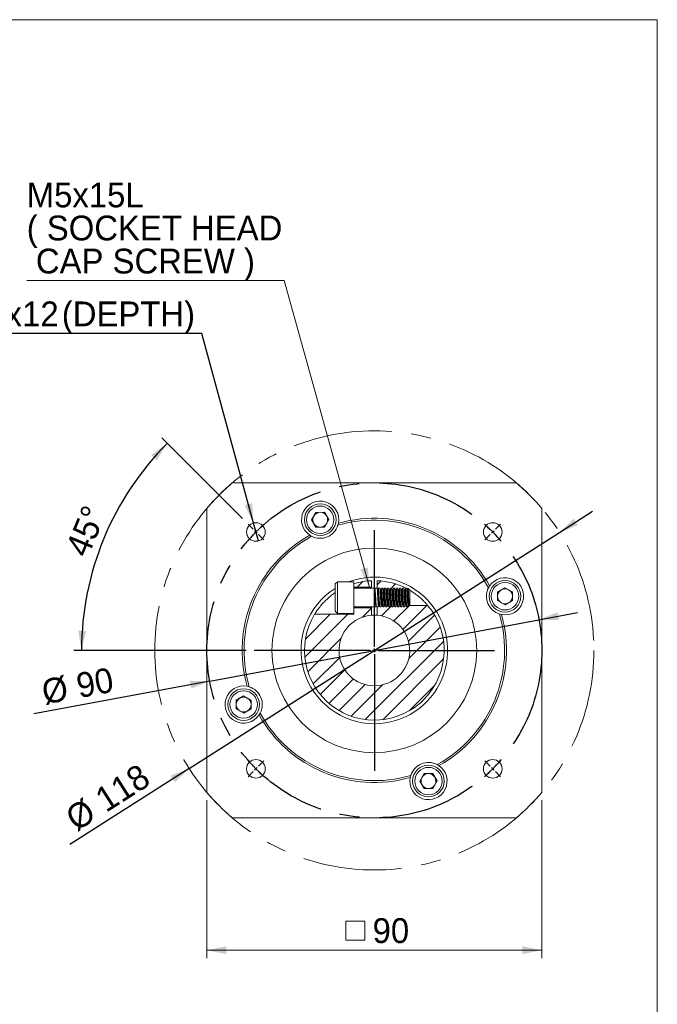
# Model space of a CAD drawing. Header units: millimetres. Extents: x 0 to 603, y 0 to 420.
# Tile 4 of 4: x 431 to 603, y 155 to 420. Entities that reach past the tile are written whole.
import ezdxf

# ---------------------------------------------------------------- set-up
doc = ezdxf.new("R2010")
doc.units = ezdxf.units.MM
doc.header["$LTSCALE"] = 2.1
doc.linetypes.add('CENTERX2', pattern=[20.32, 12.7, -2.54, 2.54, -2.54])
doc.layers.add('註解框', color=7, linetype='Continuous')
doc.styles.add('SLDTEXTSTYLE0', font='ARIAL.TTF', dxfattribs={"width": 0.948})
doc.dimstyles.new('SLDDIMSTYLE0', dxfattribs={"dimtxt": 6.472163, "dimasz": 5.25, "dimexe": 0, "dimexo": 0.0625, "dimgap": 1.618041, "dimtad": 1, "dimdec": 4, "dimrnd": 1e-09, "dimzin": 12, "dimdsep": 46, "dimtxsty": 'SLDTEXTSTYLE0', "dimsah": 1, "dimcen": 0.09, "dimadec": 0, "dimazin": 0, "dimtfac": 1, "dimtdec": 4, "dimtmove": 0, "dimatfit": 3, "dimfxl": 0, "dimtolj": 1, "dimtzin": 12, "dimarcsym": 0})
doc.dimstyles.new('SLDDIMSTYLE1', dxfattribs={"dimtxt": 6.472163, "dimasz": 5.25, "dimexe": 0, "dimexo": 0.0625, "dimgap": 1.618041, "dimtad": 1, "dimdec": 4, "dimrnd": 1e-09, "dimzin": 12, "dimdsep": 46, "dimtxsty": 'SLDTEXTSTYLE0', "dimsah": 1, "dimcen": 0.09, "dimadec": 0, "dimazin": 0, "dimtfac": 1, "dimtdec": 4, "dimtofl": 0, "dimtmove": 0, "dimatfit": 3, "dimfxl": 0, "dimtolj": 1, "dimtzin": 12, "dimarcsym": 0})
doc.dimstyles.new('SLDDIMSTYLE10', dxfattribs={"dimtxt": 6.472163, "dimasz": 5.25, "dimexe": 0, "dimexo": 0.0625, "dimgap": 1.618041, "dimtad": 0, "dimtih": 1, "dimtoh": 1, "dimdec": 0, "dimrnd": 1e-09, "dimzin": 12, "dimdsep": 46, "dimtxsty": 'SLDTEXTSTYLE0', "dimsah": 1, "dimcen": 0.09, "dimadec": 0, "dimazin": 0, "dimtfac": 1, "dimtdec": 4, "dimtmove": 0, "dimatfit": 3, "dimfxl": 0, "dimtolj": 1, "dimtzin": 12, "dimarcsym": 0})
doc.dimstyles.new('SLDDIMSTYLE3', dxfattribs={"dimtxt": 6.472163, "dimasz": 5.25, "dimexe": 0, "dimexo": 0.0625, "dimgap": 1.618041, "dimtad": 1, "dimdec": 4, "dimlfac": 2.1, "dimzin": 12, "dimdsep": 46, "dimtxsty": 'SLDTEXTSTYLE0', "dimsah": 1, "dimcen": 0.09, "dimadec": 4, "dimazin": 0, "dimtfac": 1, "dimtdec": 4, "dimtofl": 0, "dimtmove": 0, "dimatfit": 3, "dimfxl": 0, "dimtolj": 1, "dimtzin": 12, "dimarcsym": 0})

# ---------------------------------------------------------------- blocks, each defined once
blk = doc.blocks.new('*D35')
at = {"layer": '註解框', "color": 7}
for p, q in [((576.42, 282.25), (585.28, 287.9)), ((476.93, 218.81), (576.42, 282.25)), ((476.93, 218.81), (444.84, 198.35))]:
    blk.add_line(p, q, dxfattribs=at)
for points in [[(576.42, 282.25), (581.41, 284.19), (580.28, 285.96)], [(476.93, 218.81), (471.94, 216.87), (473.07, 215.1)]]:
    blk.add_solid(points, dxfattribs=at)
at = {"layer": '註解框', "color": 7, "char_height": 6.667, "attachment_point": 1, "rotation": 32.5241, "style": 'SLDTEXTSTYLE0'}
for s, insert in [('118', (450.99, 212.45)), ('%%c', (443.03, 207.38))]:
    blk.add_mtext(s, dxfattribs=dict(at, insert=insert))
blk = doc.blocks.new('*D36')
at = {"layer": '註解框', "color": 7}
for p, q in [((570.91, 258.78), (581.24, 260.7)), ((482.44, 242.29), (570.91, 258.78)), ((482.44, 242.29), (435.16, 233.47))]:
    blk.add_line(p, q, dxfattribs=at)
for points in [[(570.91, 258.78), (576.27, 258.71), (575.88, 260.77)], [(482.44, 242.29), (477.08, 242.36), (477.47, 240.29)]]:
    blk.add_solid(points, dxfattribs=at)
at = {"layer": '註解框', "color": 7, "char_height": 6.667, "attachment_point": 1, "rotation": 10.5573, "style": 'SLDTEXTSTYLE0'}
for s, insert in [('%%c', (436.86, 242.53)), ('90', (446.14, 244.25))]:
    blk.add_mtext(s, dxfattribs=dict(at, insert=insert))
blk = doc.blocks.new('SW_SYMBOL_MOD_BOX')
at = {"color": 0, "linetype": 'Continuous', "lineweight": 0}
for p, q in [((420, 420), (420, 1680)), ((420, 1680), (1680, 1680)), ((1680, 1680), (1680, 420)), ((420, 420), (1680, 420))]:
    blk.add_line(p, q, dxfattribs=at)
blk = doc.blocks.new('*D37')
at = {"color": 7, "linetype": 'Continuous', "lineweight": 0}
for p, q in [((481.68, 210.27), (481.68, 167.87)), ((571.68, 210.27), (571.68, 167.87)), ((481.68, 169.97), (571.68, 169.97))]:
    blk.add_line(p, q, dxfattribs=at)
for points in [[(481.68, 169.97), (486.93, 168.92), (486.93, 171.02)], [(571.68, 169.97), (566.43, 171.02), (566.43, 168.92)]]:
    blk.add_solid(points, dxfattribs=at)
at = {"color": 7, "linetype": 'Continuous', "lineweight": 0, "xscale": 0.004092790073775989, "yscale": 0.004092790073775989, "zscale": 0.004092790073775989, "rotation": 360.0000000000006}
blk.add_blockref('SW_SYMBOL_MOD_BOX', (517.27, 170.94), dxfattribs=at)
at = {"color": 7, "linetype": 'Continuous', "lineweight": 0, "insert": (526.21, 178.57), "char_height": 6.667, "attachment_point": 1, "style": 'SLDTEXTSTYLE0'}
blk.add_mtext('90', dxfattribs=at)
blk = doc.blocks.new('*D39')
at = {"layer": '註解框', "color": 7}
for p, q in [((491.25, 285.96), (469.56, 307.64)), ((492.26, 250.53), (445.9, 250.53))]:
    blk.add_line(p, q, dxfattribs=at)
blk.add_arc((526.68, 250.53), 78.67, 135, 180, dxfattribs=at)
for points in [[(471.05, 306.16), (466.69, 303.04), (468.23, 301.61)], [(448, 250.53), (449.23, 255.74), (447.13, 255.81)]]:
    blk.add_solid(points, dxfattribs=at)
at = {"layer": '註解框', "color": 7, "insert": (443.48, 277.72), "char_height": 6.667, "attachment_point": 1, "rotation": 67.5, "style": 'SLDTEXTSTYLE0'}
blk.add_mtext('45°', dxfattribs=at)
blk = doc.blocks.new('*D40')
at = {"layer": '註解框'}
for p, q in [((480.34, 335.69), (378.76, 335.69)), ((494.2, 284.76), (480.34, 335.69)), ((495.51, 279.94), (494.2, 284.76))]:
    blk.add_line(p, q, dxfattribs=at)
blk.add_solid([(494.2, 284.76), (493.83, 290.1), (491.81, 289.55)], dxfattribs=at)
at = {"layer": '註解框', "char_height": 6.667, "attachment_point": 1, "style": 'SLDTEXTSTYLE0'}
for s, insert in [('4-', (382.32, 344.28)), ('M6x1.0', (390.22, 344.28)), ('Px', (421.68, 344.28)), ('12', (432.05, 344.28)), ('(DEPTH)', (442.71, 344.28))]:
    blk.add_mtext(s, dxfattribs=dict(at, insert=insert))
blk = doc.blocks.new('SW_NOTE_5')
at = {"color": 0, "linetype": 'Continuous', "lineweight": 0}
for p, q in [((0, -17.78), (69.14, -17.78)), ((69.14, -17.78), (0, -17.78)), ((0, -17.78), (69.14, -17.78)), ((69.14, -17.78), (0, -17.78)), ((0, -17.78), (69.14, -17.78)), ((69.14, -17.78), (0, -17.78))]:
    blk.add_line(p, q, dxfattribs=at)
at = {"color": 0, "linetype": 'Continuous', "lineweight": 0, "attachment_point": 1, "style": 'SLDTEXTSTYLE0'}
for s, insert, char_height in [('M5x15L ', (0, 8.59), 6.667), ('( SOCKET HEAD', (0, -0.3), 6.6675), (' CAP SCREW )', (0, -9.19), 6.6675)]:
    blk.add_mtext(s, dxfattribs=dict(at, insert=insert, char_height=char_height))
blk = doc.blocks.new('SW_CENTERMARKSYMBOL_2')
at = {"layer": '註解框', "color": 0}
for p, q in [((-64.35, 64.35), (-65.76, 65.76)), ((-63.64, 63.64), (-63.99, 63.99)), ((-63.64, 63.64), (-63.29, 63.29)), ((-31.82, 32.82), (-31.82, 64.14)), ((0, 63.64), (-0.35, 63.29)), ((0, 63.64), (0.35, 63.99)), ((0.71, 64.35), (2.12, 65.76)), ((-62.93, 62.93), (-61.52, 61.52)), ((-0.71, 62.93), (-2.12, 61.52)), ((-32.82, 31.82), (-64.14, 31.82)), ((-31.82, 31.82), (-32.32, 31.82)), ((-31.82, 31.82), (-31.82, 32.32)), ((-31.82, 31.82), (-31.82, 31.32)), ((-31.82, 31.82), (-31.32, 31.82)), ((-30.82, 31.82), (0.5, 31.82)), ((-31.82, 30.82), (-31.82, -0.5)), ((-63.64, 0), (-63.29, 0.35)), ((-62.93, 0.71), (-61.52, 2.12)), ((-0.71, 0.71), (-2.12, 2.12)), ((0, 0), (-0.35, 0.35)), ((0, 0), (0.35, -0.35)), ((-64.35, -0.71), (-65.76, -2.12)), ((-63.64, 0), (-63.99, -0.35)), ((0.71, -0.71), (2.12, -2.12))]:
    blk.add_line(p, q, dxfattribs=at)
for start, end in [(135, 135.6366), (134.3634, 135), (131.1803, 133.7268), (46.2732, 48.8197), (45, 45.6366), (44.3634, 45), (136.2732, 138.8197), (41.1803, 43.7268), (221.1803, 223.7268), (224.3634, 225), (314.3634, 315), (315, 315.6366), (316.2732, 318.8197), (225, 225.6366), (226.2732, 228.8197), (311.1803, 313.7268)]:
    blk.add_arc((-31.82, 31.82), 45, start, end, dxfattribs=at)

msp = doc.modelspace()

# ---------------------------------------------------------------- hatches: boundary and pattern name
at = {"linetype": 'Continuous', "lineweight": 0}
h = msp.add_hatch(dxfattribs=at)
h.set_pattern_fill('ANSI31', scale=1.05, style=0)
edge = h.paths.add_edge_path(flags=0)
edge.add_line((521.175046, 268.456196), (521.175046, 267.481004))
edge.add_line((521.175046, 267.481004), (525.925046, 267.481004))
edge.add_line((525.925046, 267.481004), (525.925046, 269.265998))
edge.add_arc((526.675046, 250.531004), 18.75, 92.29244278, 107.05762362)
h = msp.add_hatch(dxfattribs=at)
h.set_pattern_fill('ANSI31', scale=1.05, style=0)
edge = h.paths.add_edge_path(flags=0)
edge.add_line((527.425046, 269.265998), (527.425046, 266.831004))
edge.add_line((527.425046, 266.831004), (535.941787, 266.831004))
edge.add_arc((526.675046, 250.531004), 18.75, 60.38126072, 87.70755722)
h = msp.add_hatch(dxfattribs=at)
h.set_pattern_fill('ANSI31', scale=1.05, style=0)
edge = h.paths.add_edge_path(flags=0)
edge.add_line((521.175046, 260.231004), (510.629096, 260.231004))
edge.add_arc((526.675046, 250.531004), 18.75, 148.84645384, 400.19067226)
edge.add_line((540.998191, 262.631004), (527.425046, 262.631004))
edge.add_line((527.425046, 262.631004), (527.425046, 260.001353))
edge.add_arc((526.675046, 250.531004), 9.5, -265.47193699, 85.47193699, ccw=False)
edge.add_line((525.925046, 260.001353), (525.925046, 261.981004))
edge.add_line((525.925046, 261.981004), (521.175046, 261.981004))
edge.add_line((521.175046, 261.981004), (521.175046, 260.231004))

# ---------------------------------------------------------------- linework, layer by layer
at = {"color": 7, "linetype": 'Continuous', "lineweight": 0}
for p, q in [((21, 420), (602.7, 420)), ((602.7, 420), (602.7, 21)), ((525.350621, 267.481004), (502.422691, 349.877262))]:
    msp.add_line(p, q, dxfattribs=at)
at = {"color": 7, "linetype": 'Continuous', "lineweight": 15}
for p, q in [((488.517478, 295.531006), (564.832613, 295.531006)), ((481.675044, 212.373437), (481.675044, 288.688572)), ((571.675047, 288.688572), (571.675047, 212.373437)), ((510.956869, 287.625854), (509.823808, 285.613516)), ((513.266136, 287.650765), (510.956869, 287.625854)), ((514.442341, 285.663338), (513.266136, 287.650765)), ((509.823808, 285.613516), (511.000015, 283.626088)), ((511.000015, 283.626088), (513.309281, 283.650999)), ((513.309281, 283.650999), (514.442341, 285.663338)), ((516.741713, 268.981004), (516.175046, 268.414337)), ((516.175046, 264.731004), (516.175046, 268.414337)), ((521.175046, 268.981004), (516.741713, 268.981004)), ((516.741713, 264.731004), (516.741713, 268.981004)), ((521.175046, 264.731004), (521.175046, 268.981004)), ((521.175046, 267.481004), (525.925046, 267.481004)), ((526.745997, 267.231004), (521.175046, 267.231004)), ((525.925046, 267.481004), (525.925046, 269.265998)), ((525.925046, 267.231004), (525.925046, 267.481004)), ((527.430375, 267.231004), (526.804272, 267.231004)), ((527.425046, 269.265998), (527.425046, 267.231004)), ((528.143864, 267.231004), (527.719499, 267.231004)), ((528.943853, 267.231004), (528.606242, 267.231004)), ((529.743617, 267.231004), (529.406409, 267.231004)), ((530.543951, 267.231004), (530.20624, 267.231004)), ((531.343916, 267.231004), (531.006268, 267.231004)), ((532.143682, 267.231004), (531.806273, 267.231004)), ((532.943842, 267.231004), (532.606211, 267.231004)), ((533.743842, 267.231004), (533.406453, 267.231004)), ((534.543813, 267.231004), (534.206202, 267.231004)), ((535.343857, 267.231004), (535.006099, 267.231004)), ((561.757557, 267.382241), (559.77013, 266.206035)), ((563.769896, 266.249181), (561.757557, 267.382241)), ((516.175046, 261.047671), (516.175046, 264.731004)), ((516.741713, 260.481004), (516.741713, 264.731004)), ((521.175046, 260.481004), (521.175046, 264.731004)), ((528.381357, 266.831005), (528.383659, 266.831005)), ((529.181269, 266.831005), (529.19483, 266.831005)), ((529.981527, 266.831005), (529.986157, 266.831005)), ((530.781668, 266.831005), (530.793402, 266.831005)), ((531.581388, 266.831005), (531.58762, 266.831005)), ((532.381258, 266.831005), (532.396356, 266.831005)), ((533.181443, 266.831005), (533.18779, 266.831005)), ((533.981681, 266.831005), (533.997164, 266.831005)), ((534.78146, 266.831005), (534.789301, 266.831005)), ((535.422117, 267.115673), (535.682152, 266.975898)), ((536.175045, 266.739536), (535.770156, 267.144426)), ((536.175045, 264.731004), (536.175045, 266.739536)), ((536.175045, 262.722472), (536.175045, 264.731004)), ((559.77013, 266.206035), (559.795041, 263.896768)), ((563.794807, 263.939914), (563.769896, 266.249181)), ((521.175046, 262.231004), (527.088259, 262.231004)), ((525.925046, 261.981004), (521.175046, 261.981004)), ((525.925046, 261.981004), (525.925046, 262.231004)), ((525.925046, 260.001353), (525.925046, 261.981004)), ((527.105383, 262.253267), (527.173542, 262.37096)), ((527.160974, 262.392608), (527.235191, 262.264772)), ((527.261904, 262.231004), (527.772653, 262.231004)), ((527.425046, 262.231004), (527.425046, 260.001353)), ((528.177169, 262.249291), (528.169609, 262.234336)), ((528.177169, 262.231004), (528.543858, 262.231004)), ((529.006429, 262.231004), (529.343783, 262.231004)), ((529.806258, 262.231004), (530.143732, 262.231004)), ((530.606238, 262.231004), (530.944101, 262.231004)), ((531.406326, 262.231004), (531.743798, 262.231004)), ((532.206128, 262.231004), (532.543675, 262.231004)), ((533.006387, 262.231004), (533.343949, 262.231004)), ((533.806314, 262.231004), (534.143757, 262.231004)), ((534.606028, 262.231004), (534.943879, 262.231004)), ((535.406315, 262.231004), (535.683578, 262.231004)), ((535.683578, 262.231004), (535.683578, 262.504494)), ((535.683578, 262.231004), (535.844643, 262.39207)), ((536.027004, 262.574431), (536.175045, 262.722472)), ((540.998191, 262.631004), (536.083577, 262.631004)), ((559.795041, 263.896768), (561.807379, 262.763708)), ((561.807379, 262.763708), (563.794807, 263.939914)), ((521.175046, 260.231005), (510.629095, 260.231005)), ((516.175046, 261.047671), (516.741713, 260.481004)), ((516.741713, 260.481004), (521.175046, 260.481004)), ((521.175046, 260.481004), (521.175046, 260.231005)), ((491.542712, 238.2983), (489.555284, 237.122095)), ((493.55505, 237.16524), (491.542712, 238.2983)), ((489.555284, 237.122095), (489.580195, 234.812827)), ((493.579961, 234.855974), (493.55505, 237.16524)), ((489.580195, 234.812827), (491.592534, 233.679767)), ((491.592534, 233.679767), (493.579961, 234.855974)), ((540.04081, 217.411009), (538.90775, 215.398671)), ((542.350076, 217.43592), (540.04081, 217.411009)), ((543.526283, 215.448493), (542.350076, 217.43592)), ((538.90775, 215.398671), (540.083955, 213.411243)), ((542.393222, 213.436154), (543.526283, 215.448493)), ((540.083955, 213.411243), (542.393222, 213.436154)), ((564.832613, 205.531003), (488.517478, 205.531003))]:
    msp.add_line(p, q, dxfattribs=at)
at = {"color": 7, "linetype": 'CENTERX2', "lineweight": 0}
msp.add_circle((526.675046, 250.531004), 59, dxfattribs=at)
at = {"color": 7, "linetype": 'Continuous', "lineweight": 15}
for centre, radius in [((512.133075, 285.638427), 4.25), ((512.133075, 285.638427), 3.683333), ((494.85524, 282.350809), 2.5), ((558.494851, 282.350809), 2.5), ((526.675046, 250.531004), 27.5), ((561.782468, 265.072975), 4.25), ((561.782468, 265.072975), 3.683333), ((491.567623, 235.989034), 4.25), ((491.567623, 235.989034), 3.683333), ((494.85524, 218.711199), 2.5), ((541.217016, 215.423582), 4.25), ((558.494851, 218.711199), 2.5), ((541.217016, 215.423582), 3.683333)]:
    msp.add_circle(centre, radius, dxfattribs=at)
for centre, radius, start, end in [((526.675046, 250.531004), 59, 130.29614333, 139.70385667), ((526.675046, 250.531004), 59, 40.29614333, 49.70385667), ((512.133075, 285.638427), 5, 349.17810966, 235.82189034), ((512.133075, 285.638427), 2, 150.6180274, 210.6180274), ((512.133075, 285.638427), 2, 90.6180274, 150.6180274), ((512.133075, 285.638427), 2, 30.6180274, 90.6180274), ((512.133075, 285.638427), 2, 330.6180274, 30.6180274), ((526.675046, 250.531004), 35.5, 29.25879274, 105.74120726), ((512.133075, 285.638427), 5, 242.4489834, 342.5510166), ((512.133075, 285.638427), 2, 210.6180274, 270.6180274), ((512.133075, 285.638427), 2, 270.6180274, 330.6180274), ((526.675046, 250.531004), 35, 28.78745276, 106.21254724), ((526.675046, 250.531004), 35.5, 119.25879274, 195.74120726), ((526.675046, 250.531004), 35, 118.78745276, 196.21254724), ((526.675046, 250.531004), 19.7, 270, 110.52027189), ((561.782468, 265.072975), 5, 259.17810966, 145.82189034), ((526.675046, 250.531004), 18.75, 92.29244278, 107.05762362), ((526.675046, 250.531004), 18.75, 62.95713981, 87.70755722), ((561.782468, 265.072975), 5, 152.4489834, 252.5510166), ((526.675046, 250.531004), 19.7, 122.208034, 270), ((561.782468, 265.072975), 2, 120.6180274, 180.6180274), ((561.782468, 265.072975), 2, 180.6180274, 240.6180274), ((561.782468, 265.072975), 2, 60.6180274, 120.6180274), ((561.782468, 265.072975), 2, 0.6180274, 60.6180274), ((561.782468, 265.072975), 2, 300.6180274, 0.6180274), ((526.675046, 250.531004), 18.75, 148.84645384, 40.19067226), ((561.782468, 265.072975), 2, 240.6180274, 300.6180274), ((526.675046, 250.531004), 9.5, 94.52806301, 85.47193699), ((526.675046, 250.531004), 9.5, 85.47193699, 94.52806301), ((526.675046, 250.531004), 35, 298.78745276, 16.21254724), ((526.675046, 250.531004), 35.5, 299.25879274, 15.74120726), ((491.567623, 235.989034), 5, 79.17810966, 325.82189034), ((491.567623, 235.989034), 5, 332.4489834, 72.5510166), ((491.567623, 235.989034), 2, 120.6180274, 180.6180274), ((491.567623, 235.989034), 2, 180.6180274, 240.6180274), ((491.567623, 235.989034), 2, 60.6180274, 120.6180274), ((491.567623, 235.989034), 2, 0.6180274, 60.6180274), ((491.567623, 235.989034), 2, 300.6180274, 0.6180274), ((491.567623, 235.989034), 2, 240.6180274, 300.6180274), ((526.675046, 250.531004), 35.5, 209.25879274, 285.74120726), ((526.675046, 250.531004), 35, 208.78745276, 286.21254724), ((541.217016, 215.423582), 5, 62.4489834, 162.5510166), ((541.217016, 215.423582), 5, 169.17810966, 55.82189034), ((541.217016, 215.423582), 2, 90.6180274, 150.6180274), ((541.217016, 215.423582), 2, 30.6180274, 90.6180274), ((541.217016, 215.423582), 2, 150.6180274, 210.6180274), ((541.217016, 215.423582), 2, 210.6180274, 270.6180274), ((541.217016, 215.423582), 2, 270.6180274, 330.6180274), ((541.217016, 215.423582), 2, 330.6180274, 30.6180274), ((526.675046, 250.531004), 59, 220.29614333, 229.70385667), ((526.675046, 250.531004), 59, 310.29614333, 319.70385667)]:
    msp.add_arc(centre, radius, start, end, dxfattribs=at)
for points in [[(516.902997, 284.139144), (516.961777, 284.326152), (517.008463, 284.51294), (517.044153, 284.699644)], [(509.324238, 281.50195), (509.481494, 281.395167), (509.646585, 281.2961), (509.820384, 281.20543)], [(557.645991, 267.881811), (557.539208, 267.724556), (557.440142, 267.559465), (557.349471, 267.385666)], [(560.283185, 260.303053), (560.470193, 260.244273), (560.656981, 260.197586), (560.843685, 260.161897)], [(493.066906, 240.758956), (492.879898, 240.817736), (492.69311, 240.864422), (492.506406, 240.900112)], [(495.7041, 233.180197), (495.810883, 233.337453), (495.909949, 233.502544), (496.00062, 233.676343)], [(544.025853, 219.560058), (543.868597, 219.666842), (543.703506, 219.765908), (543.529707, 219.856579)], [(536.447094, 216.922864), (536.388314, 216.735857), (536.341628, 216.549069), (536.305938, 216.362365)]]:
    msp.add_open_spline(points, degree=3, dxfattribs=at)
for points, knots in [([(526.745997, 267.199384), (526.750142, 267.208084), (526.766684, 267.242809), (526.794363, 267.012092), (526.832553, 266.530412), (526.86786, 265.825962), (526.906079, 265.003256), (526.941613, 264.147835), (526.979331, 263.360522), (527.015571, 262.721197), (527.052463, 262.333798), (527.07949, 262.18138), (527.093883, 262.248279), (527.096112, 262.258637)], [0, 0, 0, 0, 0.035124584, 0.1401961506, 0.245263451, 0.3503370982, 0.4554036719, 0.5604765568, 0.6655432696, 0.7706146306, 0.8756823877, 0.9807522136, 1, 1, 1, 1]), ([(528.163291, 262.25818), (528.149218, 262.296023), (528.118978, 262.377339), (528.070979, 262.832653), (528.022411, 263.496316), (527.972923, 264.306724), (527.923482, 265.163696), (527.874881, 265.970356), (527.824591, 266.643823), (527.77672, 267.074128), (527.74033, 267.263766), (527.721811, 267.219209), (527.719499, 267.213646)], [0, 0, 0, 0, 0.09657798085, 0.20752324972, 0.31847610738, 0.42942275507, 0.54037322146, 0.65132320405, 0.76227125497, 0.87322512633, 0.98417116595, 1, 1, 1, 1]), ([(528.387897, 266.819736), (528.348691, 266.887282), (528.270253, 267.02242), (528.191894, 267.157579), (528.152701, 267.225181)], [0, 0, 0, 0, 0.4998338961, 1, 1, 1, 1]), ([(529.188129, 266.819186), (529.148967, 266.886639), (529.070623, 267.021579), (528.992338, 267.156576), (528.953186, 267.224092)], [0, 0, 0, 0, 0.4998731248, 1, 1, 1, 1]), ([(529.79521, 262.252559), (529.793891, 262.250927), (529.77835, 262.231681), (529.747993, 262.462823), (529.705015, 262.940842), (529.662427, 263.650658), (529.618563, 264.474527), (529.576726, 265.330053), (529.532298, 266.115466), (529.490785, 266.751106), (529.446329, 267.134181), (529.41579, 267.281988), (529.398421, 267.211172), (529.395517, 267.199331)], [0, 0, 0, 0, 0.0099749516, 0.1175740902, 0.225177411, 0.3327791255, 0.4403802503, 0.5479852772, 0.655584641, 0.7631916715, 0.8707902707, 0.9783962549, 1, 1, 1, 1]), ([(529.989068, 266.818013), (529.949865, 266.885537), (529.871434, 267.020627), (529.793075, 267.15577), (529.753883, 267.223361)], [0, 0, 0, 0, 0.4998482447, 1, 1, 1, 1]), ([(530.595318, 262.269898), (530.585302, 262.288344), (530.560945, 262.333202), (530.522606, 262.723717), (530.47881, 263.346699), (530.436914, 264.136326), (530.392522, 264.990699), (530.350993, 265.815208), (530.30655, 266.521949), (530.264814, 267.007394), (530.230364, 267.241318), (530.211184, 267.20749), (530.20624, 267.198771)], [0, 0, 0, 0, 0.0772121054, 0.187761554, 0.2983110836, 0.4088639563, 0.5194114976, 0.6299668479, 0.7405135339, 0.8510678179, 0.9616145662, 1, 1, 1, 1]), ([(530.787543, 266.820879), (530.748343, 266.888429), (530.66992, 267.023569), (530.591569, 267.158725), (530.552382, 267.226323)], [0, 0, 0, 0, 0.4998465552, 1, 1, 1, 1]), ([(530.554395, 267.212087), (530.55558, 267.213721), (530.571288, 267.235384), (530.60007, 267.009974), (530.644123, 266.539427), (530.686509, 265.834438), (530.729682, 265.012891), (530.772992, 264.156915), (530.815281, 263.367959), (530.859405, 262.727007), (530.901028, 262.334807), (530.934491, 262.181642), (530.952111, 262.253429), (530.955615, 262.267709)], [0, 0, 0, 0, 0.0087451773, 0.1159315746, 0.2231101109, 0.330294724, 0.4374746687, 0.5446573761, 0.6518401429, 0.7590206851, 0.866206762, 0.9733857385, 1, 1, 1, 1]), ([(531.588865, 266.818121), (531.549695, 266.8856), (531.471333, 267.020594), (531.393036, 267.155661), (531.353877, 267.223212)], [0, 0, 0, 0, 0.499863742, 1, 1, 1, 1]), ([(532.206128, 262.249233), (532.203942, 262.243414), (532.187328, 262.199186), (532.157321, 262.39042), (532.112967, 262.822817), (532.071418, 263.497482), (532.026937, 264.304237), (531.985271, 265.161755), (531.941205, 265.96806), (531.898898, 266.64189), (531.855621, 267.072991), (531.824722, 267.263304), (531.808367, 267.218922), (531.806273, 267.21324)], [0, 0, 0, 0, 0.0162923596, 0.1238400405, 0.2313836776, 0.3389342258, 0.4464765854, 0.554026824, 0.6615691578, 0.7691176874, 0.8766610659, 0.9842077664, 1, 1, 1, 1]), ([(532.388608, 266.81834), (532.3494, 266.885871), (532.270957, 267.020977), (532.192592, 267.156121), (532.153397, 267.223715)], [0, 0, 0, 0, 0.49983600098, 1, 1, 1, 1]), ([(533.187605, 266.820387), (533.148414, 266.887897), (533.070009, 267.022953), (532.99167, 267.158031), (532.95249, 267.225589)], [0, 0, 0, 0, 0.4998589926, 1, 1, 1, 1]), ([(533.794782, 262.252096), (533.793638, 262.250711), (533.778338, 262.232182), (533.747269, 262.463382), (533.705759, 262.941054), (533.661543, 263.651026), (533.619408, 264.474967), (533.575951, 265.330416), (533.532937, 266.115828), (533.490382, 266.751317), (533.446466, 267.134362), (533.415848, 267.282016), (533.398359, 267.210968), (533.395411, 267.198992)], [0, 0, 0, 0, 0.0086993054, 0.1164138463, 0.2241364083, 0.3318506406, 0.439571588, 0.5472865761, 0.6550056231, 0.76272304, 0.8704400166, 0.978160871, 1, 1, 1, 1]), ([(533.989093, 266.818232), (533.949912, 266.885738), (533.871528, 267.020785), (533.793208, 267.155901), (533.754038, 267.223477)], [0, 0, 0, 0, 0.499863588, 1, 1, 1, 1]), ([(534.595297, 262.269668), (534.585434, 262.288185), (534.561493, 262.333133), (534.52174, 262.723921), (534.479654, 263.347084), (534.436114, 264.136687), (534.393198, 264.991127), (534.350544, 265.815544), (534.306738, 266.522237), (534.264871, 267.007555), (534.230084, 267.241373), (534.211092, 267.207508), (534.206202, 267.198788)], [0, 0, 0, 0, 0.0774311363, 0.1879579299, 0.2984916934, 0.409019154, 0.5195512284, 0.6300808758, 0.7406107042, 0.8511439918, 0.9616717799, 1, 1, 1, 1]), ([(534.788171, 266.819439), (534.748961, 266.887), (534.670514, 267.022166), (534.592146, 267.157358), (534.552949, 267.224976)], [0, 0, 0, 0, 0.4998316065, 1, 1, 1, 1]), ([(534.554712, 267.212797), (534.55569, 267.214131), (534.571023, 267.235048), (534.600943, 267.009711), (534.643223, 266.539815), (534.687328, 265.834805), (534.729003, 265.01327), (534.77349, 264.157322), (534.815044, 263.368265), (534.859324, 262.727302), (534.901326, 262.334742), (534.934193, 262.181619), (534.952163, 262.254081), (534.95583, 262.268871)], [0, 0, 0, 0, 0.0073066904, 0.1145507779, 0.2217945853, 0.3290365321, 0.4362837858, 0.5435240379, 0.650772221, 0.7580120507, 0.865258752, 0.9724991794, 1, 1, 1, 1]), ([(535.587959, 266.819449), (535.548777, 266.886939), (535.470391, 267.02196), (535.392074, 267.157022), (535.352903, 267.224572)], [0, 0, 0, 0, 0.49985594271, 1, 1, 1, 1]), ([(516.175046, 266.058051), (515.838653, 265.823939), (515.11722, 265.321858), (514.138251, 264.492414), (513.241431, 263.627499), (512.352759, 262.659296), (511.490701, 261.561018), (510.867408, 260.624948), (510.647083, 260.260656), (510.632796, 260.237106), (510.629095, 260.231005)], [0, 0, 0, 0, 0.1187992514, 0.2547791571, 0.3658683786, 0.4767908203, 0.6422976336, 0.8089449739, 0.9505023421, 1, 1, 1, 1]), ([(527.161029, 262.412609), (527.157887, 262.412178), (527.141668, 262.409953), (527.11247, 262.622474), (527.073404, 263.044382), (527.034338, 263.642565), (526.995282, 264.345086), (526.956213, 265.090227), (526.917158, 265.806066), (526.878088, 266.431576), (526.839037, 266.889856), (526.804886, 267.151228), (526.783824, 267.152688), (526.775722, 267.15325)], [0, 0, 0, 0, 0.0239361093, 0.1235883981, 0.2236610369, 0.3241352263, 0.4250299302, 0.52632611, 0.6280427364, 0.7301609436, 0.8326995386, 0.9356396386, 1, 1, 1, 1]), ([(527.261904, 262.266089), (527.25285, 262.261079), (527.227644, 262.247133), (527.1844, 262.537361), (527.136441, 263.076432), (527.086244, 263.815729), (527.037586, 264.65527), (526.988221, 265.503611), (526.938653, 266.26685), (526.890142, 266.846919), (526.84428, 267.190181), (526.81619, 267.199487), (526.804272, 267.203435)], [0, 0, 0, 0, 0.060289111, 0.1678412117, 0.2754021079, 0.3829541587, 0.4905130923, 0.5980667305, 0.7056233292, 0.813180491, 0.9207346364, 1, 1, 1, 1]), ([(527.430375, 267.202973), (527.43925, 267.199533), (527.460292, 267.191376), (527.494518, 266.851038), (527.530165, 266.273482), (527.568348, 265.512157), (527.603658, 264.664925), (527.641857, 263.825171), (527.677425, 263.085581), (527.715103, 262.540263), (527.748953, 262.232918), (527.771096, 262.252332), (527.78094, 262.260962)], [0, 0, 0, 0, 0.0765285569, 0.1814631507, 0.286400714, 0.3913337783, 0.4962732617, 0.6012056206, 0.7061441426, 0.8110766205, 0.9160138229, 1, 1, 1, 1]), ([(527.586555, 266.968904), (527.547442, 267.036413), (527.503595, 267.112095), (527.459773, 267.187799), (527.45504, 267.195973)], [0, 0, 0, 0, 0.8920183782, 1, 1, 1, 1]), ([(527.97192, 262.580871), (527.958888, 262.603176), (527.932765, 262.647885), (527.893707, 262.962464), (527.854648, 263.434373), (527.815581, 264.033677), (527.776525, 264.704031), (527.737456, 265.383452), (527.698401, 266.00498), (527.659329, 266.520136), (527.620286, 266.849007), (527.59217, 267.000072), (527.577128, 266.97073), (527.575045, 266.966667)], [0, 0, 0, 0, 0.0964337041, 0.1932926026, 0.290596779, 0.3883261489, 0.4865006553, 0.5851006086, 0.6841456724, 0.783616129, 0.8835317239, 0.9838726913, 1, 1, 1, 1]), ([(528.154618, 267.206447), (528.16715, 267.171063), (528.194051, 267.095114), (528.234765, 266.646998), (528.278662, 265.989333), (528.320479, 265.182265), (528.364915, 264.325748), (528.406438, 263.516217), (528.450843, 262.837451), (528.492641, 262.397955), (528.524551, 262.201812), (528.541339, 262.24513), (528.543858, 262.251629)], [0, 0, 0, 0, 0.09639776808, 0.20690903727, 0.31741993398, 0.42793467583, 0.53844356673, 0.64896041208, 0.75946860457, 0.86998412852, 0.98049245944, 1, 1, 1, 1]), ([(528.775049, 262.655733), (528.767756, 262.652044), (528.747443, 262.641768), (528.714108, 262.844603), (528.675046, 263.220546), (528.635983, 263.749697), (528.596921, 264.366033), (528.557858, 265.018079), (528.518796, 265.642775), (528.479733, 266.184044), (528.44067, 266.579504), (528.409997, 266.789602), (528.392344, 266.795927), (528.387712, 266.797587)], [0, 0, 0, 0, 0.0564837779, 0.1573325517, 0.2581814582, 0.3590303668, 0.4598791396, 0.5607280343, 0.6615769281, 0.7624258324, 0.8632746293, 0.9641235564, 1, 1, 1, 1]), ([(528.994258, 262.277467), (528.987401, 262.282572), (528.966031, 262.298484), (528.931216, 262.626061), (528.887842, 263.204391), (528.844752, 263.970488), (528.802259, 264.818744), (528.758315, 265.657151), (528.716536, 266.394274), (528.672082, 266.929933), (528.636811, 267.216514), (528.614236, 267.201193), (528.606242, 267.195768)], [0, 0, 0, 0, 0.0523738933, 0.1632323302, 0.2740849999, 0.3849414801, 0.4957966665, 0.606651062, 0.7175098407, 0.8283621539, 0.9392227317, 1, 1, 1, 1]), ([(528.954996, 267.193831), (528.958723, 267.19554), (528.97668, 267.203771), (529.009353, 266.935447), (529.052475, 266.412297), (529.09494, 265.677174), (529.138908, 264.840883), (529.180672, 263.991129), (529.225128, 263.223177), (529.266671, 262.634237), (529.307705, 262.278004), (529.332799, 262.262351), (529.343783, 262.2555)], [0, 0, 0, 0, 0.0289724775, 0.139585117, 0.2502017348, 0.3608169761, 0.4714312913, 0.5820500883, 0.6926625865, 0.8032830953, 0.9138948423, 1, 1, 1, 1]), ([(529.573483, 262.631933), (529.560462, 262.653318), (529.534421, 262.696089), (529.495358, 263.00568), (529.456296, 263.459204), (529.417233, 264.037721), (529.37817, 264.678536), (529.339108, 265.324944), (529.300045, 265.915776), (529.260983, 266.398163), (529.22192, 266.711278), (529.193276, 266.848542), (529.177651, 266.819485), (529.175048, 266.814643)], [0, 0, 0, 0, 0.0980398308, 0.1960795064, 0.2941192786, 0.3921590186, 0.490198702, 0.5882384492, 0.6862781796, 0.7843180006, 0.8823576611, 0.9803973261, 1, 1, 1, 1]), ([(529.755775, 267.18744), (529.765098, 267.171801), (529.788927, 267.131827), (529.826273, 266.75317), (529.869515, 266.136889), (529.912734, 265.350514), (529.95511, 264.496749), (529.999155, 263.670019), (530.04086, 262.9585), (530.085363, 262.465418), (530.118204, 262.224175), (530.138245, 262.255761), (530.143732, 262.264409)], [0, 0, 0, 0, 0.0712550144, 0.1821254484, 0.292990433, 0.4038588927, 0.5147268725, 0.6255930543, 0.7364644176, 0.8473288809, 0.958201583, 1, 1, 1, 1]), ([(530.375042, 262.655989), (530.368272, 262.651823), (530.348482, 262.639643), (530.31567, 262.831159), (530.276608, 263.203606), (530.237546, 263.725541), (530.198483, 264.340655), (530.159421, 264.992406), (530.120358, 265.618122), (530.081295, 266.166223), (530.042233, 266.564656), (530.01143, 266.784344), (529.993647, 266.793165), (529.988885, 266.795527)], [0, 0, 0, 0, 0.0525933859, 0.1537504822, 0.2549075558, 0.3560644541, 0.457221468, 0.5583786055, 0.6595355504, 0.760692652, 0.8618496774, 0.963006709, 1, 1, 1, 1]), ([(531.161385, 262.665554), (531.152917, 262.680021), (531.131429, 262.716735), (531.09692, 262.991258), (531.057858, 263.438912), (531.018796, 264.012476), (530.979733, 264.652396), (530.940671, 265.300365), (530.901608, 265.892749), (530.862546, 266.383238), (530.823483, 266.700254), (530.794316, 266.846906), (530.77817, 266.818382), (530.775044, 266.812861)], [0, 0, 0, 0, 0.06574975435, 0.16685863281, 0.26796751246, 0.36907643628, 0.47018531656, 0.57129422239, 0.67240315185, 0.77351195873, 0.87462105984, 0.9757298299, 1, 1, 1, 1]), ([(531.394326, 262.270332), (531.390426, 262.269246), (531.372239, 262.264181), (531.339039, 262.538976), (531.297104, 263.069154), (531.252747, 263.808566), (531.211205, 264.646769), (531.166744, 265.495247), (531.125034, 266.259532), (531.08103, 266.841757), (531.042216, 267.188489), (531.017045, 267.199544), (531.006268, 267.204277)], [0, 0, 0, 0, 0.03025988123, 0.14110345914, 0.25194979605, 0.36279135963, 0.47364039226, 0.58448086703, 0.69532932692, 0.80616977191, 0.91701635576, 1, 1, 1, 1]), ([(531.355777, 267.184948), (531.362032, 267.181174), (531.382377, 267.168901), (531.418599, 266.849638), (531.46036, 266.278159), (531.504277, 265.515841), (531.54677, 264.668919), (531.589846, 263.828453), (531.633242, 263.088187), (531.675484, 262.541457), (531.717, 262.231499), (531.742738, 262.251263), (531.75439, 262.26021)], [0, 0, 0, 0, 0.0478909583, 0.1557486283, 0.2636137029, 0.3714714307, 0.4793349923, 0.5871941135, 0.6950555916, 0.8029178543, 0.9107772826, 1, 1, 1, 1]), ([(531.962343, 262.654461), (531.960327, 262.653604), (531.945291, 262.647204), (531.917233, 262.826944), (531.878171, 263.182398), (531.839108, 263.703976), (531.800046, 264.314436), (531.760983, 264.966169), (531.721921, 265.595204), (531.682858, 266.14508), (531.643795, 266.553877), (531.612396, 266.7781), (531.594017, 266.791015), (531.588659, 266.79478)], [0, 0, 0, 0, 0.0161840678, 0.1207175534, 0.2252511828, 0.3297846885, 0.4343181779, 0.5388516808, 0.6433851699, 0.7479187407, 0.8524522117, 0.9569857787, 1, 1, 1, 1]), ([(532.155151, 267.203508), (532.167653, 267.168702), (532.194772, 267.093202), (532.234399, 266.647085), (532.278771, 265.989716), (532.320608, 265.182647), (532.36444, 264.326123), (532.40703, 263.516596), (532.450001, 262.837708), (532.493524, 262.398116), (532.524034, 262.201861), (532.541108, 262.245157), (532.543675, 262.251667)], [0, 0, 0, 0, 0.0946939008, 0.2054127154, 0.3161228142, 0.4268404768, 0.5375507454, 0.6482666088, 0.7589785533, 0.8696923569, 0.9804075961, 1, 1, 1, 1]), ([(532.76209, 262.665195), (532.753909, 262.677176), (532.732706, 262.708225), (532.698483, 262.978296), (532.65942, 263.416789), (532.620358, 263.988655), (532.581295, 264.626152), (532.542233, 265.274509), (532.50317, 265.871968), (532.464108, 266.364615), (532.425046, 266.693166), (532.395359, 266.842471), (532.378693, 266.816313), (532.375048, 266.810592)], [0, 0, 0, 0, 0.0634157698, 0.1643415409, 0.2652673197, 0.366193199, 0.4671188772, 0.5680447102, 0.6689704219, 0.7698962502, 0.8708219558, 0.9717478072, 1, 1, 1, 1]), ([(532.994916, 262.276294), (532.987791, 262.281457), (532.966104, 262.297171), (532.931632, 262.626023), (532.887131, 263.204763), (532.845508, 263.970895), (532.801375, 264.819124), (532.759153, 265.657567), (532.715785, 266.394556), (532.672693, 266.93014), (532.636567, 267.21657), (532.614147, 267.201199), (532.606211, 267.195759)], [0, 0, 0, 0, 0.05414720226, 0.16480554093, 0.27545593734, 0.38611454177, 0.49676459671, 0.60742142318, 0.71807269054, 0.82872752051, 0.93938133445, 1, 1, 1, 1]), ([(532.943842, 267.195502), (532.951423, 267.201735), (532.973521, 267.219907), (533.008603, 266.940615), (533.05307, 266.41128), (533.094595, 265.677884), (533.138961, 264.841177), (533.180851, 263.991539), (533.22461, 263.223478), (533.267271, 262.63448), (533.307066, 262.278066), (533.332718, 262.262342), (533.343949, 262.255457)], [0, 0, 0, 0, 0.0561406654, 0.1636581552, 0.2711695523, 0.3786889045, 0.4861996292, 0.5937175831, 0.7012284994, 0.8087447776, 0.9162576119, 1, 1, 1, 1]), ([(533.561247, 262.65183), (533.560117, 262.651309), (533.545967, 262.644775), (533.518795, 262.814933), (533.479733, 263.165724), (533.44067, 263.680142), (533.401608, 264.289221), (533.362546, 264.940358), (533.323483, 265.570391), (533.284421, 266.126585), (533.245358, 266.539272), (533.212997, 266.77639), (533.193656, 266.791415), (533.187336, 266.796324)], [0, 0, 0, 0, 0.0090627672, 0.1135330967, 0.2180034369, 0.3224736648, 0.4269439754, 0.5314142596, 0.6358844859, 0.7403548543, 0.8448250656, 0.9492953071, 1, 1, 1, 1]), ([(533.755985, 267.187014), (533.76506, 267.171461), (533.78834, 267.131563), (533.827089, 266.753389), (533.868805, 266.137215), (533.913282, 265.350916), (533.954819, 264.497128), (533.999141, 263.670372), (534.041097, 262.958793), (534.084785, 262.465581), (534.118627, 262.224233), (534.138352, 262.255784), (534.143757, 262.26443)], [0, 0, 0, 0, 0.0708559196, 0.1817637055, 0.2926765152, 0.4035824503, 0.5144966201, 0.6254020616, 0.736314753, 0.8472205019, 0.9581313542, 1, 1, 1, 1]), ([(534.362688, 262.664616), (534.354828, 262.675146), (534.333947, 262.70312), (534.300046, 262.962064), (534.260983, 263.397551), (534.221921, 263.963415), (534.182858, 264.600138), (534.143795, 265.2497), (534.104733, 265.848639), (534.06567, 266.349177), (534.026608, 266.681511), (533.996399, 266.840727), (533.979211, 266.815444), (533.975043, 266.809314)], [0, 0, 0, 0, 0.060827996, 0.1615968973, 0.262365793, 0.3631347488, 0.4639036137, 0.5646725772, 0.6654414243, 0.7662103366, 0.8669792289, 0.9677480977, 1, 1, 1, 1]), ([(535.161503, 262.647887), (535.160809, 262.647443), (535.147095, 262.638663), (535.120357, 262.806864), (535.081295, 263.146139), (535.042233, 263.658618), (535.00317, 264.26316), (534.964108, 264.914092), (534.925046, 265.547149), (534.885983, 266.105151), (534.84692, 266.527574), (534.814214, 266.768848), (534.794527, 266.788756), (534.787862, 266.795497)], [0, 0, 0, 0, 0.0055739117, 0.1101192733, 0.2146647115, 0.3192101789, 0.4237556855, 0.5283011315, 0.6328465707, 0.7373919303, 0.8419373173, 0.9464828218, 1, 1, 1, 1]), ([(535.394785, 262.270146), (535.390606, 262.26891), (535.371901, 262.263379), (535.339921, 262.538868), (535.296272, 263.069527), (535.25346, 263.808944), (535.210708, 264.64715), (535.166995, 265.495627), (535.125037, 266.259846), (535.080701, 266.841966), (535.04257, 267.188564), (535.01703, 267.199545), (535.006099, 267.204245)], [0, 0, 0, 0, 0.0318364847, 0.1425096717, 0.2531759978, 0.3638473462, 0.4745159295, 0.5851851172, 0.6958570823, 0.8065242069, 0.9171987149, 1, 1, 1, 1]), ([(535.354853, 267.186364), (535.361499, 267.182613), (535.38241, 267.17081), (535.417778, 266.850211), (535.46118, 266.27843), (535.503402, 265.516175), (535.54757, 264.669536), (535.589192, 263.82812), (535.633731, 263.091047), (535.663845, 262.684652), (535.680951, 262.528475), (535.683578, 262.504494)], [0, 0, 0, 0, 0.06091878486, 0.19168129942, 0.3224467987, 0.45321291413, 0.58397588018, 0.714745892, 0.84550707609, 0.97627771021, 1, 1, 1, 1]), ([(535.987861, 262.658285), (535.985152, 262.648894), (535.969421, 262.594374), (535.940671, 262.684782), (535.901608, 262.941371), (535.862546, 263.378003), (535.823483, 263.939285), (535.784421, 264.574003), (535.745358, 265.223815), (535.706296, 265.827027), (535.667233, 266.331797), (535.628171, 266.667466), (535.601762, 266.826974), (535.588375, 266.816962), (535.588008, 266.816688)], [0, 0, 0, 0, 0.0203280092, 0.1180201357, 0.215712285, 0.3134044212, 0.4110965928, 0.5087886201, 0.6064807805, 0.7041728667, 0.8018650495, 0.8995570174, 0.997249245, 1, 1, 1, 1]), ([(535.740286, 267.126979), (535.720246, 267.092419), (535.692459, 267.0445), (535.66465, 266.996588), (535.656897, 266.983231)], [0, 0, 0, 0, 0.7212205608, 1, 1, 1, 1]), ([(536.015016, 262.586418), (536.012502, 262.57688), (536.000917, 262.532935), (535.980402, 262.699598), (535.95335, 263.081343), (535.926848, 263.674308), (535.899392, 264.39527), (535.87324, 265.171505), (535.845497, 265.916286), (535.819521, 266.551484), (535.791724, 266.97517), (535.773166, 267.171422), (535.762848, 267.139932), (535.761477, 267.135748)], [0, 0, 0, 0, 0.02812513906, 0.12958685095, 0.23150069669, 0.3355156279, 0.43994497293, 0.54640044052, 0.65344576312, 0.7622174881, 0.87198901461, 0.98299139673, 1, 1, 1, 1]), ([(540.998191, 262.631004), (540.997777, 262.631493), (540.995078, 262.634682), (540.932574, 262.708837), (540.716186, 262.959537), (540.304443, 263.415366), (539.585007, 264.147169), (538.586536, 265.036971), (537.522172, 265.840818), (536.725944, 266.365231), (536.294431, 266.626553), (536.187746, 266.688522), (536.175045, 266.695899)], [0, 0, 0, 0, 0.0127467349, 0.08312006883, 0.15451990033, 0.25311528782, 0.38587785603, 0.57138804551, 0.76261290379, 0.90434700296, 0.98861242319, 1, 1, 1, 1]), ([(527.960965, 262.590819), (528.000198, 262.523295), (528.078694, 262.388196), (528.1571, 262.253071), (528.196319, 262.185483)], [0, 0, 0, 0, 0.499808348, 1, 1, 1, 1]), ([(528.760999, 262.643871), (528.800203, 262.576337), (528.878637, 262.441225), (528.956999, 262.306062), (528.996191, 262.23846)], [0, 0, 0, 0, 0.49984687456, 1, 1, 1, 1]), ([(529.561961, 262.642725), (529.601123, 262.575273), (529.679466, 262.440337), (529.75775, 262.305343), (529.796902, 262.23783)], [0, 0, 0, 0, 0.4998761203, 1, 1, 1, 1]), ([(530.362126, 262.642514), (530.401331, 262.574978), (530.479766, 262.43986), (530.558123, 262.304719), (530.597315, 262.237126)], [0, 0, 0, 0, 0.4998358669, 1, 1, 1, 1]), ([(531.160962, 262.644098), (531.200161, 262.576558), (531.278585, 262.441436), (531.356934, 262.306254), (531.396121, 262.238642)], [0, 0, 0, 0, 0.4998405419, 1, 1, 1, 1]), ([(531.962326, 262.641537), (532.001497, 262.574048), (532.079858, 262.439036), (532.15816, 262.303983), (532.19732, 262.236439)], [0, 0, 0, 0, 0.49987359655, 1, 1, 1, 1]), ([(532.761689, 262.64311), (532.800898, 262.575579), (532.87934, 262.440475), (532.957707, 262.30534), (532.996903, 262.237751)], [0, 0, 0, 0, 0.4998404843, 1, 1, 1, 1]), ([(533.561253, 262.644067), (533.600444, 262.576564), (533.67885, 262.441516), (533.757186, 262.306411), (533.796365, 262.238837)], [0, 0, 0, 0, 0.4998479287, 1, 1, 1, 1]), ([(534.362317, 262.641803), (534.401499, 262.574284), (534.479888, 262.439208), (534.558208, 262.304095), (534.597379, 262.236518)], [0, 0, 0, 0, 0.4998525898, 1, 1, 1, 1]), ([(535.161524, 262.642843), (535.200734, 262.575287), (535.279178, 262.440132), (535.357549, 262.304943), (535.396746, 262.237328)], [0, 0, 0, 0, 0.499842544, 1, 1, 1, 1]), ([(535.683578, 262.504494), (535.717497, 262.41892), (535.764207, 262.301075), (535.813846, 262.386014), (535.827438, 262.409274)], [0, 0, 0, 0, 0.7261606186, 1, 1, 1, 1])]:
    msp.add_open_spline(points, degree=3, knots=knots, dxfattribs=at)
at = {"color": 7, "linetype": 'Continuous', "lineweight": 0}
msp.add_solid([(525.350621, 267.481004), (524.954773, 272.820321), (522.93164, 272.257356)], dxfattribs=at)
at = {"layer": '註解框', "color": 7, "linetype": 'CENTERX2'}
msp.add_circle((526.675046, 250.531004), 45, dxfattribs=at)

# ---------------------------------------------------------------- block references
at = {"color": 7, "linetype": 'Continuous', "lineweight": 0}
msp.add_blockref('SW_NOTE_5', (433.283652, 367.661711), dxfattribs=at)
at = {"layer": '註解框', "color": 7}
msp.add_blockref('SW_CENTERMARKSYMBOL_2', (558.494851, 218.711199), dxfattribs=at)

# ---------------------------------------------------------------- dimensions: what is measured, and where the dimension line sits
at = {"color": 7, "linetype": 'Continuous', "lineweight": 0}
dim = msp.add_linear_dim(base=(571.675046, 169.971633), p1=(481.675046, 212.373436), p2=(571.675046, 212.373436), text='{\\fGDT;o}<>', dimstyle='SLDDIMSTYLE1', dxfattribs=at)
dim.commit()
dim.dimension.update_dxf_attribs({"geometry": '*D37', "text_midpoint": (526.675046, 169.971633), "dimtype": 160})
at = {"layer": '註解框'}
dim = msp.add_diameter_dim_2p(p1=(495.511649, 279.938523), p2=(494.198832, 284.763096), text='4-M6x1.0Px12(DEPTH)\\P', dimstyle='SLDDIMSTYLE10', override={"dimpost": '<>'}, dxfattribs=at)
dim.commit()
dim.dimension.update_dxf_attribs({"geometry": '*D40', "text_midpoint": (428.7609, 340.657414), "dimtype": 163})
at = {"layer": '註解框', "color": 7}
dim = msp.add_angular_dim_2l(base=(453.992287, 280.637189), line1=((492.73392, 284.47213), (496.976561, 280.229489)), line2=((558.994851, 250.531004), (494.35524, 250.531004)), dimstyle='SLDDIMSTYLE3', dxfattribs=at)
dim.commit()
dim.dimension.update_dxf_attribs({"geometry": '*D39', "text_midpoint": (453.992287, 280.637189), "dimtype": 162})
for p1, p2, picture, middle in [((476.928265, 218.809438), (576.421826, 282.252571), '*D35', (457.746445, 206.577953)), ((482.436802, 242.286141), (570.913289, 258.775868), '*D36', (447.777844, 235.826626))]:
    dim = msp.add_diameter_dim_2p(p1=p1, p2=p2, dimstyle='SLDDIMSTYLE0', dxfattribs=at)
    dim.commit()
    dim.dimension.update_dxf_attribs({"geometry": picture, "text_midpoint": middle, "dimtype": 163})

doc.saveas('drawing.dxf')
